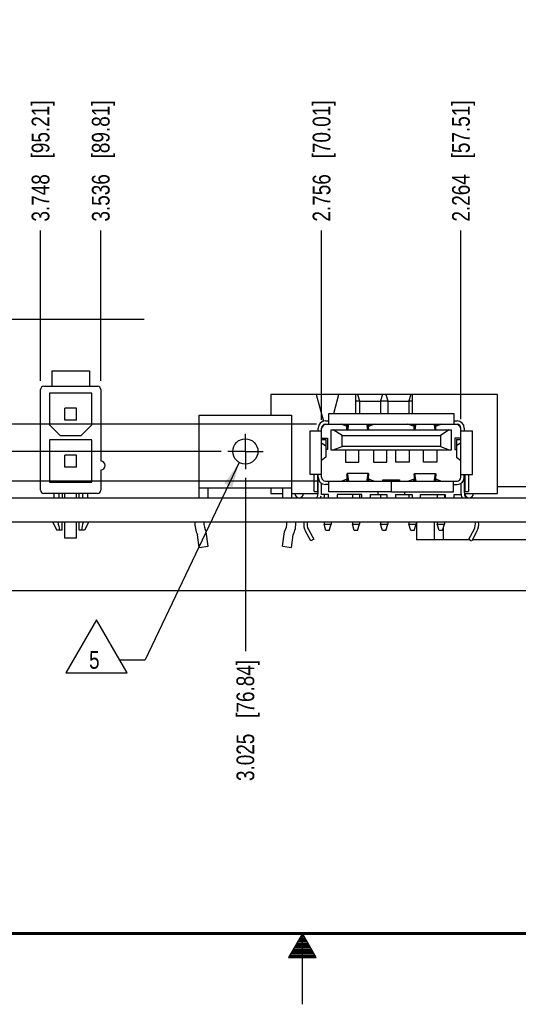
# Model space of a CAD drawing. Header units: inches. Extents: x 0 to 34, y 0 to 22.
# Tile 8 of 20: x 15 to 18.5, y 0 to 6.9. Entities that reach past the tile are written whole.
import ezdxf

# ---------------------------------------------------------------- set-up
doc = ezdxf.new("R2010")
doc.units = ezdxf.units.IN
doc.header["$LTSCALE"] = 1.87
doc.header["$MEASUREMENT"] = 0
doc.linetypes.add('CENTER', pattern=[0.6, 0.375, -0.075, 0.075, -0.075])
doc.layers.get('0').update_dxf_attribs({"linetype": 'CONTINUOUS'})
for name, color, linetype in [('02___PRT_ALL_AXES', 7, 'CONTINUOUS'), ('DETAIL', 7, 'CONTINUOUS'), ('DIMENSIONS', 7, 'CONTINUOUS')]:
    doc.layers.add(name, color=color, linetype=linetype)
doc.styles.get("Standard").update_dxf_attribs({"font": 'txt', "width": 0.8})
doc.dimstyles.new('DIMSTYLE_2', dxfattribs={"dimtxt": 0.125, "dimasz": 0.18, "dimexe": 0.18, "dimexo": 0.0625, "dimgap": 0.09, "dimtad": 0, "dimtih": 1, "dimtoh": 1, "dimdec": 3, "dimlfac": 0.5, "dimzin": 4, "dimdsep": 46, "dimtxsty": 'STANDARD', "dimblk": '_FILLED', "dimblk1": '_FILLED', "dimblk2": '_FILLED', "dimcen": 0.09, "dimadec": 0, "dimazin": 0, "dimtp": 0.01, "dimtm": 0.01, "dimtfac": 1, "dimtdec": 3, "dimtofl": 0, "dimtmove": 0, "dimatfit": 3, "dimldrblk": '_FILLED', "dimfxl": 1, "dimtolj": 1, "dimtzin": 4, "dimarcsym": 0})
doc.dimstyles.get("Standard").update_dxf_attribs({"dimtxt": 0.125, "dimasz": 0.18, "dimexe": 0.18, "dimexo": 0.0625, "dimgap": 0.09, "dimtad": 0, "dimtih": 1, "dimtoh": 1, "dimdec": 3, "dimzin": 4, "dimdsep": 46, "dimtxsty": 'STANDARD', "dimblk": '_FILLED', "dimblk1": '_FILLED', "dimblk2": '_FILLED', "dimcen": 0.09, "dimadec": 0, "dimazin": 0, "dimtol": 1, "dimtp": 0.01, "dimtm": 0.01, "dimtfac": 1, "dimtdec": 3, "dimtofl": 0, "dimtmove": 0, "dimatfit": 3, "dimldrblk": '_FILLED', "dimfxl": 1, "dimtolj": 1, "dimtzin": 4, "dimarcsym": 0})

# ---------------------------------------------------------------- blocks, each defined once
blk = doc.blocks.new('*D11')
at = {"layer": 'DIMENSIONS', "color": 2, "linetype": 'CONTINUOUS'}
blk.add_line((16.5969, 3.7161), (16.5969, 2.4932), dxfattribs=at)
at = {"layer": 'DIMENSIONS', "color": 2, "linetype": 'CONTINUOUS', "insert": (16.5344, 2.4307), "char_height": 0.125, "width": 1.325, "attachment_point": 3, "rotation": 90, "line_spacing_factor": 0.9}
blk.add_mtext('3.025{\\Ftxt.shx;\\W1.000000;\\H0.125000; }[76.84]', dxfattribs=at)
blk = doc.blocks.new('_FILLED')
at = {"color": 0, "linetype": 'BYBLOCK'}
blk.add_solid([(0, 0), (-1, 0.174), (-1, -0.174)], dxfattribs=at)
blk = doc.blocks.new('*D12')
at = {"layer": 'DIMENSIONS', "color": 2, "linetype": 'CONTINUOUS'}
blk.add_line((15.5759, 4.4007), (15.5759, 5.4619), dxfattribs=at)
at = {"layer": 'DIMENSIONS', "color": 2, "linetype": 'CONTINUOUS', "insert": (15.5134, 5.5244), "char_height": 0.125, "width": 1.325, "attachment_point": 1, "rotation": 90, "line_spacing_factor": 0.9}
blk.add_mtext('3.536{\\Ftxt.shx;\\W1.000000;\\H0.125000; }[89.81]', dxfattribs=at)
blk = doc.blocks.new('*D13')
at = {"layer": 'DIMENSIONS', "color": 2, "linetype": 'CONTINUOUS'}
blk.add_line((15.1507, 4.4007), (15.1507, 5.4619), dxfattribs=at)
at = {"layer": 'DIMENSIONS', "color": 2, "linetype": 'CONTINUOUS', "insert": (15.0882, 5.5244), "char_height": 0.125, "width": 1.325, "attachment_point": 1, "rotation": 90, "line_spacing_factor": 0.9}
blk.add_mtext('3.748{\\Ftxt.shx;\\W1.000000;\\H0.125000; }[95.21]', dxfattribs=at)
blk = doc.blocks.new('*D19')
at = {"layer": 'DIMENSIONS', "color": 2, "linetype": 'CONTINUOUS'}
for p, q in [((9.9929, 3.9517), (9.8602, 3.9517)), ((10.2052, 3.9024), (9.9929, 3.9517)), ((16.426, 3.9024), (10.2052, 3.9024))]:
    blk.add_line(p, q, dxfattribs=at)
at = {"layer": 'DIMENSIONS', "color": 2, "linetype": 'CONTINUOUS', "insert": (9.7977, 4.0142), "char_height": 0.125, "width": 1.125, "attachment_point": 3, "line_spacing_factor": 0.9}
blk.add_mtext('.249{\\Ftxt.shx;\\W1.000000;\\H0.125000; }[6.32]', dxfattribs=at)
blk = doc.blocks.new('*D44')
at = {"layer": 'DIMENSIONS', "color": 2, "linetype": 'CONTINUOUS'}
blk.add_line((14.5005, 3.8338), (14.5005, 5.4619), dxfattribs=at)
at = {"layer": 'DIMENSIONS', "color": 2, "linetype": 'CONTINUOUS', "insert": (14.438, 5.5244), "char_height": 0.125, "width": 1.425, "attachment_point": 1, "rotation": 90, "line_spacing_factor": 0.9}
blk.add_mtext('4.074{\\Ftxt.shx;\\W1.000000;\\H0.125000; }[103.47]', dxfattribs=at)
blk = doc.blocks.new('*D45')
at = {"layer": 'DIMENSIONS', "color": 2, "linetype": 'CONTINUOUS'}
blk.add_line((12.6108, 3.8338), (12.6108, 5.4619), dxfattribs=at)
at = {"layer": 'DIMENSIONS', "color": 2, "linetype": 'CONTINUOUS', "insert": (12.5483, 5.5244), "char_height": 0.125, "width": 1.425, "attachment_point": 1, "rotation": 90, "line_spacing_factor": 0.9}
blk.add_mtext('5.018{\\Ftxt.shx;\\W1.000000;\\H0.125000; }[127.47]', dxfattribs=at)
blk = doc.blocks.new('*D46')
at = {"layer": 'DIMENSIONS', "color": 2, "linetype": 'CONTINUOUS'}
blk.add_line((17.0999, 4.0941), (9.8602, 4.0941), dxfattribs=at)
at = {"layer": 'DIMENSIONS', "color": 2, "linetype": 'CONTINUOUS', "insert": (9.7977, 4.1566), "char_height": 0.125, "width": 1.125, "attachment_point": 3, "line_spacing_factor": 0.9}
blk.add_mtext('.345{\\Ftxt.shx;\\W1.000000;\\H0.125000; }[8.76]', dxfattribs=at)
blk = doc.blocks.new('*D47')
at = {"layer": 'DIMENSIONS', "color": 2, "linetype": 'CONTINUOUS'}
for p, q in [((10.1802, 3.6926), (10.0076, 3.652)), ((17.1085, 3.6926), (10.1802, 3.6926)), ((10.0076, 3.652), (9.8602, 3.652))]:
    blk.add_line(p, q, dxfattribs=at)
at = {"layer": 'DIMENSIONS', "color": 2, "linetype": 'CONTINUOUS', "insert": (9.7977, 3.7145), "char_height": 0.125, "width": 1.125, "attachment_point": 3, "line_spacing_factor": 0.9}
blk.add_mtext('.144{\\Ftxt.shx;\\W1.000000;\\H0.125000; }[3.66]', dxfattribs=at)
blk = doc.blocks.new('*D48')
at = {"layer": 'DIMENSIONS', "color": 2, "linetype": 'CONTINUOUS'}
blk.add_line((18.1191, 4.1291), (18.1191, 5.4619), dxfattribs=at)
at = {"layer": 'DIMENSIONS', "color": 2, "linetype": 'CONTINUOUS', "insert": (18.0566, 5.5244), "char_height": 0.125, "width": 1.325, "attachment_point": 1, "rotation": 90, "line_spacing_factor": 0.9}
blk.add_mtext('2.264{\\Ftxt.shx;\\W1.000000;\\H0.125000; }[57.51]', dxfattribs=at)
blk = doc.blocks.new('*D49')
at = {"layer": 'DIMENSIONS', "color": 2, "linetype": 'CONTINUOUS'}
blk.add_line((17.1348, 4.1251), (17.1348, 5.4619), dxfattribs=at)
at = {"layer": 'DIMENSIONS', "color": 2, "linetype": 'CONTINUOUS', "insert": (17.0723, 5.5244), "char_height": 0.125, "width": 1.325, "attachment_point": 1, "rotation": 90, "line_spacing_factor": 0.9}
blk.add_mtext('2.756{\\Ftxt.shx;\\W1.000000;\\H0.125000; }[70.01]', dxfattribs=at)
blk = doc.blocks.new('FLAG_TRIANGLE_BL7', base_point=(15.6088, 2.5272))
at = {"layer": 'DETAIL', "color": 2, "linetype": 'CONTINUOUS'}
for p, q in [((15.545, 2.7146), (15.3287, 2.3399)), ((15.7613, 2.3399), (15.545, 2.7146)), ((15.7089, 2.4307), (15.8889, 2.4307)), ((15.3287, 2.3399), (15.7613, 2.3399))]:
    blk.add_line(p, q, dxfattribs=at)
at = {"layer": 'DETAIL', "color": 2, "linetype": 'CONTINUOUS', "width": 0.8}
blk.add_text('5', height=0.125, dxfattribs=at).set_placement((15.4933, 2.3682))

msp = doc.modelspace()

# ---------------------------------------------------------------- linework, layer by layer
at = {"color": 7, "linetype": 'CONTINUOUS'}
for p, q in [((15.2295, 4.4721), (15.2295, 4.3618)), ((15.2295, 4.4721), (15.4972, 4.4721)), ((15.4972, 4.4721), (15.4972, 4.3618)), ((15.1507, 3.6296), (15.1507, 4.3382)), ((15.1744, 4.3618), (15.5523, 4.3618)), ((15.2137, 4.3146), (15.2137, 4.0902)), ((15.5129, 4.3146), (15.2137, 4.3146)), ((15.5129, 4.0902), (15.5129, 4.3146)), ((15.5759, 4.3382), (15.5759, 3.8343)), ((16.7773, 4.3044), (16.7773, 4.1589)), ((18.3773, 4.3044), (16.7773, 4.3044)), ((17.0973, 4.3044), (17.1477, 4.1156)), ((17.2212, 4.1689), (17.2573, 4.3044)), ((17.3773, 4.1689), (17.3773, 4.3044)), ((17.3773, 4.2594), (17.4023, 4.2594)), ((17.3893, 4.3044), (17.4023, 4.2594)), ((17.4023, 4.2594), (17.4023, 4.1689)), ((17.5523, 4.2544), (17.4023, 4.2544)), ((17.5653, 4.3044), (17.5523, 4.2594)), ((17.5523, 4.2594), (17.6023, 4.2594)), ((17.5523, 4.2594), (17.5523, 4.1689)), ((17.5893, 4.3044), (17.6023, 4.2594)), ((17.6023, 4.2594), (17.6023, 4.1689)), ((17.7523, 4.2544), (17.6023, 4.2544)), ((17.7653, 4.3044), (17.7523, 4.2594)), ((17.7523, 4.2594), (17.7773, 4.2594)), ((17.7523, 4.2594), (17.7523, 4.1689)), ((17.7773, 4.1689), (17.7773, 4.3044)), ((18.3773, 3.6044), (18.3773, 4.3044)), ((15.3212, 4.1229), (15.3212, 4.2071)), ((15.4055, 4.2071), (15.3212, 4.2071)), ((15.4055, 4.1229), (15.4055, 4.2071)), ((15.4055, 4.1229), (15.3212, 4.1229)), ((16.2704, 3.5744), (16.2704, 4.1589)), ((16.2704, 4.1589), (16.9234, 4.1589)), ((16.9234, 4.1589), (16.9234, 3.5744)), ((17.1624, 4.1178), (17.186, 4.1178)), ((17.186, 4.1689), (18.0679, 4.1689)), ((17.186, 4.0941), (17.186, 4.1689)), ((18.0679, 4.1689), (18.0679, 4.0941)), ((18.0679, 4.1178), (18.0915, 4.1178)), ((15.2137, 4.0902), (15.2885, 4.0154)), ((15.4381, 4.0154), (15.5129, 4.0902)), ((17.0541, 3.7398), (17.0541, 4.0469)), ((17.0541, 4.0469), (17.1347, 4.0469)), ((17.1112, 4.0469), (17.1112, 4.0666)), ((17.1348, 3.7201), (17.1348, 4.0666)), ((17.154, 4.0919), (17.1545, 4.0899)), ((17.1624, 4.0941), (18.0915, 4.0941)), ((17.2014, 4.0548), (18.0525, 4.0548)), ((17.2014, 4.0548), (17.2014, 3.913)), ((17.2801, 4.0154), (17.2171, 4.0548)), ((17.3108, 4.081), (17.2726, 4.0941)), ((17.3108, 4.0941), (17.3108, 4.081)), ((17.3132, 4.0941), (17.3136, 4.0879)), ((17.3138, 4.0796), (17.3138, 4.0812)), ((17.3143, 4.0548), (17.3138, 4.0748)), ((17.315, 4.0663), (17.3156, 4.065)), ((17.3158, 4.0649), (17.3158, 4.0548)), ((17.3195, 4.0699), (17.3224, 4.0941)), ((17.3234, 4.0865), (17.3196, 4.0548)), ((17.4618, 4.0548), (17.4581, 4.0865)), ((17.4591, 4.0941), (17.462, 4.0699)), ((17.4651, 4.065), (17.4656, 4.0649)), ((17.4656, 4.0649), (17.4656, 4.0548)), ((17.4676, 4.0812), (17.4676, 4.0796)), ((17.4677, 4.0834), (17.468, 4.092)), ((17.5088, 4.0941), (17.4707, 4.081)), ((17.4707, 4.081), (17.4707, 4.0941)), ((17.7853, 4.081), (17.7451, 4.0941)), ((17.7853, 4.0941), (17.7853, 4.081)), ((17.7879, 4.0941), (17.7884, 4.0879)), ((17.7886, 4.0812), (17.7886, 4.0796)), ((17.7891, 4.0548), (17.7886, 4.0751)), ((17.7899, 4.0663), (17.7905, 4.065)), ((17.7907, 4.0649), (17.7907, 4.0548)), ((17.7945, 4.0699), (17.7976, 4.0941)), ((17.7986, 4.0866), (17.7947, 4.0548)), ((17.9369, 4.0548), (17.9334, 4.0865)), ((17.9343, 4.0941), (17.937, 4.0699)), ((17.9405, 4.0649), (17.9405, 4.0548)), ((17.9424, 4.0834), (17.9428, 4.092)), ((17.9424, 4.0796), (17.9424, 4.0812)), ((17.9813, 4.0941), (17.9453, 4.081)), ((17.9453, 4.081), (17.9453, 4.0941)), ((18.0368, 4.0548), (17.9738, 4.0154)), ((18.0525, 3.913), (18.0525, 4.0548)), ((18.1191, 3.7201), (18.1191, 4.0666)), ((18.1191, 4.0469), (18.1998, 4.0469)), ((18.1427, 4.0666), (18.1427, 4.0469)), ((18.1998, 3.7398), (18.1998, 4.0469)), ((15.2137, 3.9839), (15.2137, 3.6847)), ((15.5129, 3.9839), (15.2137, 3.9839)), ((15.2885, 4.0154), (15.4381, 4.0154)), ((15.5129, 3.6847), (15.5129, 3.9839)), ((17.1348, 3.9957), (17.1781, 3.9957)), ((17.1348, 3.9638), (17.1656, 3.9409)), ((17.1374, 3.987), (17.1663, 3.987)), ((17.1663, 3.987), (17.1663, 3.943)), ((17.1781, 3.9957), (17.1781, 3.917)), ((17.2801, 4.0154), (17.9738, 4.0154)), ((17.2801, 3.9366), (17.2801, 4.0154)), ((17.9738, 4.0154), (17.9738, 3.9366)), ((18.1191, 3.9957), (18.0758, 3.9957)), ((18.0758, 3.9957), (18.0758, 3.917)), ((18.0876, 3.987), (18.1165, 3.987)), ((18.0876, 3.987), (18.0876, 3.943)), ((18.1191, 3.9638), (18.0884, 3.941)), ((17.1655, 3.941), (17.1662, 3.9406)), ((17.1663, 3.9407), (17.1661, 3.9413)), ((17.1662, 3.9406), (17.1663, 3.9407)), ((17.1663, 3.9407), (17.1663, 3.8617)), ((17.1781, 3.917), (17.1663, 3.917)), ((17.2014, 3.913), (18.0525, 3.913)), ((17.2171, 3.913), (17.2801, 3.9366)), ((17.9738, 3.9366), (17.2801, 3.9366)), ((17.3041, 3.913), (17.3041, 3.8264)), ((17.3986, 3.8264), (17.3986, 3.913)), ((17.501, 3.913), (17.501, 3.8264)), ((17.5954, 3.8264), (17.5954, 3.913)), ((17.6584, 3.8264), (17.6584, 3.913)), ((17.7529, 3.913), (17.7529, 3.8264)), ((17.8553, 3.8264), (17.8553, 3.913)), ((17.9498, 3.913), (17.9498, 3.8264)), ((17.9738, 3.9366), (18.0368, 3.913)), ((18.0758, 3.917), (18.0876, 3.917)), ((18.0878, 3.9413), (18.0876, 3.9407)), ((18.0876, 3.9407), (18.0877, 3.9406)), ((18.0876, 3.9407), (18.0876, 3.8617)), ((18.0877, 3.9406), (18.0884, 3.941)), ((15.3212, 3.7922), (15.3212, 3.8764)), ((15.4055, 3.8764), (15.3212, 3.8764)), ((15.4055, 3.7922), (15.4055, 3.8764)), ((17.1656, 3.8615), (17.1348, 3.8386)), ((17.1662, 3.8618), (17.1655, 3.8614)), ((17.1661, 3.8611), (17.1663, 3.8617)), ((17.1663, 3.8617), (17.1662, 3.8618)), ((17.3041, 3.8264), (17.3986, 3.8264)), ((17.501, 3.8264), (17.5954, 3.8264)), ((17.7529, 3.8264), (17.6584, 3.8264)), ((17.9498, 3.8264), (17.8553, 3.8264)), ((18.0877, 3.8618), (18.0876, 3.8617)), ((18.0876, 3.8617), (18.0878, 3.8611)), ((18.0884, 3.8614), (18.0877, 3.8618)), ((18.0884, 3.8614), (18.1191, 3.8386)), ((15.4055, 3.7922), (15.3212, 3.7922)), ((15.5759, 3.7713), (15.5759, 3.6296)), ((15.2137, 3.6847), (15.5129, 3.6847)), ((17.1348, 3.7398), (17.0541, 3.7398)), ((17.0817, 3.6194), (17.0817, 3.7398)), ((17.1053, 3.7398), (17.1053, 3.6194)), ((17.1053, 3.728), (17.1096, 3.728)), ((17.1096, 3.728), (17.1096, 3.6729)), ((17.1112, 3.7201), (17.1112, 3.7398)), ((17.1112, 3.6144), (17.1112, 3.7174)), ((17.1624, 3.6926), (17.6262, 3.6926)), ((17.1868, 3.6178), (17.1868, 3.6924)), ((17.2726, 3.6926), (17.3108, 3.7057)), ((17.3108, 3.7057), (17.3108, 3.6926)), ((17.3138, 3.7032), (17.3134, 3.6947)), ((17.3138, 3.7071), (17.3138, 3.7055)), ((17.4656, 3.7454), (17.3158, 3.7454)), ((17.3158, 3.7217), (17.3158, 3.7454)), ((17.3163, 3.7216), (17.3158, 3.7217)), ((17.3195, 3.7328), (17.3234, 3.7002)), ((17.3224, 3.6926), (17.3195, 3.7167)), ((17.4581, 3.7002), (17.462, 3.7328)), ((17.462, 3.7167), (17.4591, 3.6926)), ((17.4656, 3.7217), (17.4656, 3.7454)), ((17.4664, 3.7204), (17.4658, 3.7217)), ((17.4676, 3.7055), (17.4676, 3.7071)), ((17.4682, 3.6925), (17.4678, 3.6988)), ((17.4707, 3.7057), (17.5088, 3.6926)), ((17.4707, 3.6926), (17.4707, 3.7057)), ((17.5679, 3.7028), (17.686, 3.7028)), ((17.5679, 3.6926), (17.5679, 3.7028)), ((17.6262, 3.6926), (17.6262, 3.6178)), ((17.6277, 3.6926), (18.0915, 3.6926)), ((17.6277, 3.6178), (17.6277, 3.6926)), ((17.686, 3.7028), (17.686, 3.6926)), ((17.7451, 3.6926), (17.7853, 3.7057)), ((17.7853, 3.7057), (17.7853, 3.6926)), ((17.7885, 3.7033), (17.7881, 3.6947)), ((17.7886, 3.7055), (17.7886, 3.7071)), ((17.7907, 3.7454), (17.9405, 3.7454)), ((17.7907, 3.7217), (17.7907, 3.7454)), ((17.7912, 3.7216), (17.7907, 3.7217)), ((17.7945, 3.7328), (17.7986, 3.7001)), ((17.7976, 3.6926), (17.7945, 3.7167)), ((17.9334, 3.7002), (17.937, 3.7328)), ((17.937, 3.7167), (17.9343, 3.6926)), ((17.9405, 3.7217), (17.9405, 3.7454)), ((17.9412, 3.7204), (17.9407, 3.7217)), ((17.9424, 3.7071), (17.9424, 3.7055)), ((17.9429, 3.6925), (17.9425, 3.6988)), ((17.9453, 3.7057), (17.9813, 3.6926)), ((17.9453, 3.6926), (17.9453, 3.7057)), ((18.0671, 3.6178), (18.0671, 3.6926)), ((18.1191, 3.7398), (18.1998, 3.7398)), ((18.1427, 3.7201), (18.1427, 3.7398)), ((18.1427, 3.7174), (18.1427, 3.6144)), ((18.1443, 3.728), (18.1486, 3.728)), ((18.1443, 3.728), (18.1443, 3.6729)), ((18.1486, 3.6194), (18.1486, 3.7398)), ((18.1722, 3.7398), (18.1722, 3.6194)), ((16.2704, 3.6459), (16.9234, 3.6459)), ((16.3344, 3.5744), (16.3344, 3.6459)), ((16.7773, 3.6459), (16.7773, 3.6044)), ((16.8594, 3.6459), (16.8594, 3.5744)), ((17.0817, 3.6194), (17.1053, 3.6194)), ((17.1096, 3.6729), (17.1053, 3.6729)), ((17.1112, 3.6194), (17.1061, 3.6194)), ((17.1348, 3.5981), (17.1348, 3.677)), ((17.1868, 3.6689), (17.1624, 3.6689)), ((17.6262, 3.6178), (17.1868, 3.6178)), ((17.534, 3.5981), (17.534, 3.6178)), ((17.6277, 3.6178), (18.0671, 3.6178)), ((17.7199, 3.6178), (17.7199, 3.5981)), ((18.0671, 3.6689), (18.0915, 3.6689)), ((18.1191, 3.677), (18.1191, 3.5981)), ((18.1486, 3.6729), (18.1443, 3.6729)), ((18.1486, 3.6194), (18.1722, 3.6194)), ((18.7063, 3.6524), (18.3773, 3.6524)), ((10.5477, 3.5744), (22.6477, 3.5744)), ((15.5523, 3.6059), (15.1744, 3.6059)), ((15.2452, 3.6059), (15.2452, 3.5744)), ((15.2807, 3.6059), (15.2807, 3.5744)), ((15.3043, 3.6059), (15.3043, 3.5744)), ((15.3212, 3.5744), (15.3212, 3.6059)), ((15.4055, 3.5744), (15.4055, 3.6059)), ((15.4224, 3.5744), (15.4224, 3.6059)), ((15.446, 3.6059), (15.446, 3.5744)), ((15.4814, 3.6059), (15.4814, 3.5744)), ((16.7773, 3.6044), (16.8594, 3.6044)), ((16.9234, 3.6044), (17.1112, 3.6044)), ((17.1836, 3.5981), (17.1348, 3.5981)), ((17.1523, 3.5981), (17.1523, 3.5744)), ((17.1836, 3.5744), (17.1836, 3.5981)), ((17.4202, 3.5981), (17.2462, 3.5981)), ((17.2462, 3.5981), (17.2462, 3.5744)), ((17.3523, 3.5981), (17.3523, 3.5744)), ((17.4023, 3.5981), (17.4023, 3.5744)), ((17.4202, 3.5744), (17.4202, 3.5981)), ((17.4789, 3.5981), (17.597, 3.5981)), ((17.4789, 3.5981), (17.4789, 3.5744)), ((17.5523, 3.5981), (17.5523, 3.5744)), ((17.597, 3.5981), (17.597, 3.5744)), ((17.6569, 3.5981), (17.775, 3.5981)), ((17.6569, 3.5981), (17.6569, 3.5744)), ((17.7523, 3.5981), (17.7523, 3.5744)), ((17.775, 3.5981), (17.775, 3.5744)), ((17.8336, 3.5981), (18.0077, 3.5981)), ((17.8336, 3.5744), (17.8336, 3.5981)), ((17.9523, 3.5981), (17.9523, 3.5744)), ((18.0023, 3.5981), (18.0023, 3.5744)), ((18.0077, 3.5981), (18.0077, 3.5744)), ((18.0702, 3.5981), (18.1191, 3.5981)), ((18.0702, 3.5744), (18.0702, 3.5981)), ((18.143, 3.6044), (18.3773, 3.6044)), ((10.5477, 3.4044), (22.6477, 3.4044)), ((15.2348, 3.4044), (15.2649, 3.3461)), ((15.3043, 3.3461), (15.2649, 3.3461)), ((15.3043, 3.3461), (15.3043, 3.4044)), ((15.3212, 3.291), (15.3212, 3.4044)), ((15.4055, 3.291), (15.4055, 3.4044)), ((15.4224, 3.3461), (15.4224, 3.4044)), ((15.4618, 3.3461), (15.4224, 3.3461)), ((15.4918, 3.4044), (15.4618, 3.3461)), ((17.059, 3.2717), (17.0217, 3.3391)), ((17.0423, 3.3505), (17.0797, 3.2831)), ((17.1523, 3.4044), (17.1523, 3.3894)), ((17.1523, 3.3894), (17.2023, 3.3894)), ((17.1653, 3.3444), (17.1523, 3.3894)), ((17.1893, 3.3444), (17.1653, 3.3444)), ((17.1893, 3.3444), (17.2023, 3.3894)), ((17.2023, 3.4044), (17.2023, 3.3894)), ((17.3523, 3.4044), (17.3523, 3.3894)), ((17.3523, 3.3894), (17.4023, 3.3894)), ((17.3653, 3.3444), (17.3523, 3.3894)), ((17.3893, 3.3444), (17.3653, 3.3444)), ((17.3893, 3.3444), (17.4023, 3.3894)), ((17.4023, 3.4044), (17.4023, 3.3894)), ((17.5523, 3.4044), (17.5523, 3.3894)), ((17.5523, 3.3894), (17.6023, 3.3894)), ((17.5653, 3.3444), (17.5523, 3.3894)), ((17.5893, 3.3444), (17.5653, 3.3444)), ((17.5893, 3.3444), (17.6023, 3.3894)), ((17.6023, 3.4044), (17.6023, 3.3894)), ((17.7523, 3.4044), (17.7523, 3.3894)), ((17.7523, 3.3894), (17.8023, 3.3894)), ((17.7653, 3.3444), (17.7523, 3.3894)), ((17.7893, 3.3444), (17.7653, 3.3444)), ((17.7893, 3.3444), (17.8023, 3.3894)), ((17.8023, 3.4044), (17.8023, 3.3894)), ((17.8063, 3.4044), (17.8063, 3.2784)), ((17.9303, 3.4044), (17.9303, 3.2784)), ((17.9523, 3.4044), (17.9523, 3.3894)), ((17.9523, 3.3894), (18.0023, 3.3894)), ((17.9653, 3.3444), (17.9523, 3.3894)), ((17.9893, 3.3444), (17.9653, 3.3444)), ((17.9893, 3.3444), (18.0023, 3.3894)), ((17.9943, 3.3618), (17.9943, 3.2784)), ((18.0023, 3.4044), (18.0023, 3.3894)), ((18.1742, 3.2831), (18.2116, 3.3505)), ((18.2322, 3.3391), (18.1949, 3.2717)), ((15.4055, 3.291), (15.3212, 3.291)), ((16.2704, 3.2244), (16.259, 3.3144)), ((16.3339, 3.2325), (16.321, 3.3343)), ((16.86, 3.2325), (16.8729, 3.3343)), ((16.9234, 3.2244), (16.9349, 3.3144)), ((17.0797, 3.2831), (17.059, 3.2717)), ((18.1826, 3.2784), (17.8063, 3.2784)), ((18.1742, 3.2831), (18.1948, 3.2717)), ((19.1563, 3.2784), (18.1986, 3.2784)), ((16.2704, 3.2244), (16.3339, 3.2325)), ((16.86, 3.2325), (16.9234, 3.2244))]:
    msp.add_line(p, q, dxfattribs=at)
at = {"color": 2, "linetype": 'CONTINUOUS'}
for p, q in [((17, 0.5), (16.902, 0.3303)), ((16.9942, 0.49), (17.0058, 0.49)), ((17.098, 0.3303), (17, 0.5)), ((17, 0), (17, 0.5)), ((16.9538, 0.42), (17.0462, 0.42)), ((16.9596, 0.43), (17.0404, 0.43)), ((16.9654, 0.44), (17.0347, 0.44)), ((16.9712, 0.45), (17.0289, 0.45)), ((16.9769, 0.46), (17.0231, 0.46)), ((16.9827, 0.47), (17.0173, 0.47)), ((16.9885, 0.48), (17.0116, 0.48)), ((16.9134, 0.35), (17.0866, 0.35)), ((16.9192, 0.36), (17.0808, 0.36)), ((16.925, 0.37), (17.0751, 0.37)), ((16.9307, 0.38), (17.0693, 0.38)), ((16.9365, 0.39), (17.0635, 0.39)), ((16.9423, 0.4), (17.0578, 0.4)), ((16.9481, 0.41), (17.052, 0.41)), ((16.902, 0.3303), (17.098, 0.3303)), ((16.9076, 0.34), (17.0924, 0.34))]:
    msp.add_line(p, q, dxfattribs=at)
at = {"color": 7, "linetype": 'CONTINUOUS', "const_width": 0.02}
msp.add_lwpolyline([(0.5, 0.5), (33.5, 0.5)], dxfattribs=at)
at = {"color": 7, "linetype": 'CONTINUOUS'}
msp.add_circle((16.5969, 3.9024), 0.089, dxfattribs=at)
for centre, radius, start, end in [((15.1744, 4.3382), 0.0236, 90, 180), ((15.5523, 4.3382), 0.0236, 0, 90), ((17.1624, 4.0666), 0.0512, 90, 180), ((18.0915, 4.0666), 0.0512, 0, 90), ((17.1624, 4.0666), 0.0276, 90, 180), ((17.1742, 4.0548), 0.0394, 112.50013, 162.90048), ((17.1356, 4.0799), 0.1782, 1.13058, 2.55624), ((17.1147, 4.0794), 0.1992, 0.50653, 1.15877), ((17.3032, 4.0748), 0.017, 339.6855, 343.57159), ((17.3319, 4.0855), 0.00864, 165.6059, 173.21641), ((17.0929, 4.0712), 0.3746, 357.48188, 357.86412), ((16.9286, 4.0769), 0.539, 357.91283, 358.79759), ((17.6679, 4.0794), 0.2003, 178.8432, 179.49158), ((17.3342, 4.0808), 0.1334, 358.83099, 359.4996), ((17.6198, 4.0799), 0.1688, 1.19348, 2.69781), ((17.5999, 4.0794), 0.1886, 0.53486, 1.22316), ((17.7789, 4.0748), 0.0164, 338.65599, 342.70269), ((17.8072, 4.0855), 0.00866, 165.26408, 172.8419), ((17.5456, 4.0712), 0.3966, 357.62233, 357.98329), ((17.3716, 4.0769), 0.5707, 358.0293, 358.86477), ((17.8011, 4.0808), 0.1413, 358.89599, 359.52759), ((18.1545, 4.0794), 0.2122, 178.90755, 179.52001), ((18.0797, 4.0548), 0.0394, 22.50013, 72.90048), ((18.0915, 4.0666), 0.0276, 0, 90), ((15.5759, 3.8028), 0.0315, 270, 90), ((17.1624, 3.7201), 0.0512, 180, 270), ((17.1624, 3.7201), 0.0276, 180, 270), ((17.4472, 3.7059), 0.1334, 178.83099, 179.4996), ((17.1135, 3.7073), 0.2003, 358.8432, 359.49158), ((17.8294, 3.7104), 0.5155, 177.83081, 178.77387), ((17.6408, 3.7173), 0.3268, 176.9359, 177.78875), ((17.4495, 3.7012), 0.00864, 345.6059, 353.21641), ((17.5741, 3.7196), 0.1129, 172.08925, 173.24609), ((17.4783, 3.7119), 0.017, 159.6855, 163.57159), ((16.9604, 3.7105), 0.5072, 0.88666, 2.19169), ((17.6668, 3.7073), 0.1992, 180.50653, 181.15877), ((17.6458, 3.7068), 0.1782, 181.13058, 182.55624), ((17.5988, 3.7073), 0.1897, 358.77891, 359.46315), ((17.9149, 3.7059), 0.1264, 178.76605, 179.47161), ((18.2955, 3.7099), 0.5069, 177.8422, 178.76457), ((18.1545, 3.7149), 0.3658, 177.41035, 177.79544), ((18.0619, 3.7191), 0.2731, 176.4907, 177.41789), ((17.9248, 3.7012), 0.00863, 345.94849, 353.59151), ((18.0555, 3.7196), 0.1192, 172.52646, 173.62133), ((17.9541, 3.712), 0.0177, 160.72984, 164.44784), ((17.4052, 3.7105), 0.5371, 0.8371, 2.06951), ((18.1533, 3.7073), 0.211, 180.4782, 181.09432), ((18.1311, 3.7068), 0.1887, 181.06762, 182.41446), ((18.0915, 3.7201), 0.0512, 270, 360), ((18.0915, 3.7201), 0.0276, 270, 360), ((15.1744, 3.6296), 0.0236, 180, 270), ((15.5523, 3.6296), 0.0236, 270, 360), ((17.0325, 3.6144), 0.0787, 329.98055, 360), ((18.2214, 3.6144), 0.0787, 180, 210.01945), ((16.9773, 3.6044), 0.03, 180, 360), ((17.0325, 3.6144), 0.1024, 337.00222, 344.99028), ((18.2214, 3.6144), 0.1024, 183.75289, 202.99778), ((18.1773, 3.6044), 0.03, 180, 247.5), ((18.1773, 3.6044), 0.03, 270, 360), ((16.4221, 3.3944), 0.1817, 176.84119, 206.1273), ((16.4221, 3.3944), 0.1177, 175.11623, 210.76654), ((16.7718, 3.3944), 0.1177, 329.23346, 4.88377), ((16.7718, 3.3944), 0.1817, 333.8727, 3.15549), ((17.1112, 3.3887), 0.1024, 171.15487, 209.00031), ((17.1112, 3.3887), 0.0787, 168.62482, 209.00031), ((18.1427, 3.3887), 0.0787, 330.99969, 11.53262), ((18.1427, 3.3887), 0.1024, 330.99969, 8.84513)]:
    msp.add_arc(centre, radius, start, end, dxfattribs=at)
for start_param, end_param in [(-4.119566, -3.957862), (-2.325323, -2.163619)]:
    msp.add_ellipse((15.3633, 3.6627), major_axis=(0, 0.4622), ratio=0.233825, start_param=start_param, end_param=end_param, dxfattribs=at)
for points, knots in [([(17.3138, 4.0796), (17.3138, 4.0785), (17.3139, 4.0761), (17.3141, 4.0726), (17.3144, 4.0697), (17.3147, 4.0676), (17.3149, 4.0667), (17.315, 4.0663)], [0, 0, 0, 0, 0.249687, 0.522141, 0.786312, 0.902901, 1, 1, 1, 1]), ([(17.3158, 4.0649), (17.316, 4.0649), (17.3163, 4.065), (17.3168, 4.0652), (17.3172, 4.0656), (17.3178, 4.0662), (17.3185, 4.0673), (17.3189, 4.0683), (17.3191, 4.0689)], [0, 0, 0, 0, 0.088201, 0.182785, 0.288223, 0.40643, 0.681, 1, 1, 1, 1]), ([(17.3286, 4.0941), (17.3274, 4.0933), (17.3252, 4.0915), (17.3239, 4.0889), (17.3236, 4.0876)], [0, 0, 0, 0, 0.524805, 1, 1, 1, 1]), ([(17.4581, 4.0865), (17.458, 4.0872), (17.4576, 4.0887), (17.4561, 4.0915), (17.4542, 4.0932), (17.4528, 4.0941)], [0, 0, 0, 0, 0.232549, 0.474653, 1, 1, 1, 1]), ([(17.462, 4.0699), (17.4622, 4.0693), (17.4626, 4.068), (17.4632, 4.0668), (17.4636, 4.0663)], [0, 0, 0, 0, 0.537159, 1, 1, 1, 1]), ([(17.4636, 4.0663), (17.4638, 4.066), (17.4643, 4.0655), (17.4648, 4.0651), (17.4651, 4.065)], [0, 0, 0, 0, 0.547729, 1, 1, 1, 1]), ([(17.4656, 4.0649), (17.4657, 4.0649), (17.4659, 4.0651), (17.4661, 4.0654), (17.4662, 4.0658), (17.4664, 4.0664), (17.4666, 4.0671), (17.4668, 4.0682), (17.4671, 4.0698), (17.4673, 4.0718), (17.4675, 4.0746), (17.4676, 4.0767), (17.4676, 4.078)], [0, 0, 0, 0, 0.01715, 0.042841, 0.078779, 0.124441, 0.178745, 0.240428, 0.380514, 0.53383, 0.692182, 1, 1, 1, 1]), ([(17.7886, 4.0796), (17.7886, 4.0785), (17.7886, 4.0761), (17.7888, 4.0726), (17.7891, 4.0697), (17.7895, 4.0676), (17.7897, 4.0667), (17.7899, 4.0663)], [0, 0, 0, 0, 0.249502, 0.521795, 0.78595, 0.902654, 1, 1, 1, 1]), ([(17.7907, 4.0649), (17.791, 4.0649), (17.7916, 4.0651), (17.7922, 4.0656), (17.7928, 4.0662), (17.7935, 4.0673), (17.794, 4.0683), (17.7942, 4.0689)], [0, 0, 0, 0, 0.186111, 0.292926, 0.411638, 0.684868, 1, 1, 1, 1]), ([(17.8039, 4.0941), (17.8027, 4.0933), (17.8005, 4.0915), (17.7992, 4.089), (17.7989, 4.0877)], [0, 0, 0, 0, 0.52468, 1, 1, 1, 1]), ([(17.9334, 4.0865), (17.9333, 4.0872), (17.9329, 4.0887), (17.9314, 4.0915), (17.9295, 4.0932), (17.9281, 4.0941)], [0, 0, 0, 0, 0.232537, 0.474588, 1, 1, 1, 1]), ([(17.937, 4.0699), (17.9372, 4.0693), (17.9376, 4.068), (17.9382, 4.0668), (17.9386, 4.0663)], [0, 0, 0, 0, 0.538892, 1, 1, 1, 1]), ([(17.9386, 4.0663), (17.9388, 4.066), (17.9392, 4.0655), (17.9397, 4.0651), (17.94, 4.065)], [0, 0, 0, 0, 0.551807, 1, 1, 1, 1]), ([(17.9405, 4.0649), (17.9405, 4.0649), (17.9407, 4.065), (17.9408, 4.0652), (17.9409, 4.0654), (17.9411, 4.0658), (17.9412, 4.0664), (17.9414, 4.0671), (17.9416, 4.0682), (17.9418, 4.0698), (17.942, 4.0718), (17.9422, 4.0746), (17.9423, 4.0767), (17.9423, 4.078)], [0, 0, 0, 0, 0.016405, 0.027787, 0.04174, 0.077439, 0.122976, 0.177235, 0.238931, 0.379174, 0.532763, 0.691453, 1, 1, 1, 1]), ([(17.3158, 3.7217), (17.3158, 3.7217), (17.3156, 3.7216), (17.3154, 3.7213), (17.3152, 3.7209), (17.315, 3.7203), (17.3148, 3.7196), (17.3146, 3.7185), (17.3144, 3.7169), (17.3142, 3.7149), (17.314, 3.7121), (17.3139, 3.71), (17.3139, 3.7086)], [0, 0, 0, 0, 0.01715, 0.042841, 0.078779, 0.124441, 0.178745, 0.240428, 0.380514, 0.53383, 0.692182, 1, 1, 1, 1]), ([(17.3145, 3.7348), (17.3145, 3.7361), (17.3147, 3.7381), (17.3149, 3.7405), (17.315, 3.7419), (17.3152, 3.7431), (17.3153, 3.7441), (17.3155, 3.7447), (17.3156, 3.7451), (17.3157, 3.7452)], [0, 0, 0, 0, 0.385988, 0.54725, 0.685869, 0.800953, 0.891826, 0.958104, 1, 1, 1, 1]), ([(17.3158, 3.7454), (17.3159, 3.7454), (17.3161, 3.7453), (17.3164, 3.7452), (17.3166, 3.7449), (17.317, 3.7444), (17.3174, 3.7434), (17.3179, 3.742), (17.3183, 3.7402), (17.3187, 3.738), (17.3191, 3.7356), (17.3194, 3.7338), (17.3195, 3.7328)], [0, 0, 0, 0, 0.019474, 0.041737, 0.068699, 0.101428, 0.18605, 0.297475, 0.435657, 0.599758, 0.78844, 1, 1, 1, 1]), ([(17.3178, 3.7204), (17.3176, 3.7207), (17.3172, 3.7212), (17.3166, 3.7215), (17.3163, 3.7216)], [0, 0, 0, 0, 0.547729, 1, 1, 1, 1]), ([(17.3195, 3.7167), (17.3193, 3.7174), (17.3188, 3.7187), (17.3182, 3.7199), (17.3178, 3.7204)], [0, 0, 0, 0, 0.537159, 1, 1, 1, 1]), ([(17.3234, 3.7002), (17.3234, 3.6994), (17.3238, 3.698), (17.3253, 3.6951), (17.3272, 3.6935), (17.3286, 3.6925)], [0, 0, 0, 0, 0.232549, 0.474653, 1, 1, 1, 1]), ([(17.4528, 3.6925), (17.4541, 3.6933), (17.4562, 3.6952), (17.4575, 3.6978), (17.4579, 3.699)], [0, 0, 0, 0, 0.524805, 1, 1, 1, 1]), ([(17.4622, 3.7351), (17.4624, 3.7359), (17.4626, 3.7373), (17.463, 3.7394), (17.4634, 3.7412), (17.4638, 3.7426), (17.4641, 3.7436), (17.4645, 3.7443), (17.4648, 3.7449), (17.4652, 3.7454), (17.4656, 3.7454)], [0, 0, 0, 0, 0.212026, 0.400412, 0.563849, 0.70138, 0.812521, 0.858278, 0.897673, 1, 1, 1, 1]), ([(17.4656, 3.7217), (17.4655, 3.7217), (17.4651, 3.7217), (17.4647, 3.7215), (17.4642, 3.7211), (17.4636, 3.7204), (17.4629, 3.7193), (17.4625, 3.7184), (17.4623, 3.7178)], [0, 0, 0, 0, 0.088201, 0.182785, 0.288223, 0.40643, 0.681, 1, 1, 1, 1]), ([(17.4656, 3.7454), (17.4657, 3.7454), (17.4658, 3.7453), (17.4659, 3.7449), (17.4661, 3.7442), (17.4663, 3.7429), (17.4665, 3.7411), (17.4667, 3.7389), (17.4669, 3.7363), (17.4671, 3.7332), (17.4672, 3.7311), (17.4672, 3.7299)], [0, 0, 0, 0, 0.008423, 0.022822, 0.074306, 0.15715, 0.27076, 0.413828, 0.584572, 0.780808, 1, 1, 1, 1]), ([(17.4676, 3.7071), (17.4676, 3.7082), (17.4676, 3.7105), (17.4674, 3.714), (17.4671, 3.717), (17.4667, 3.7191), (17.4665, 3.72), (17.4664, 3.7204)], [0, 0, 0, 0, 0.249687, 0.522141, 0.786312, 0.902901, 1, 1, 1, 1]), ([(17.7907, 3.7217), (17.7906, 3.7217), (17.7904, 3.7216), (17.7902, 3.7213), (17.79, 3.7209), (17.7898, 3.7203), (17.7896, 3.7196), (17.7894, 3.7185), (17.7892, 3.7169), (17.7889, 3.7149), (17.7887, 3.7121), (17.7886, 3.71), (17.7886, 3.7086)], [0, 0, 0, 0, 0.017895, 0.044028, 0.080215, 0.126005, 0.180355, 0.242021, 0.381939, 0.534964, 0.692957, 1, 1, 1, 1]), ([(17.7893, 3.7358), (17.7894, 3.7371), (17.7895, 3.7388), (17.7897, 3.741), (17.7899, 3.7423), (17.79, 3.7433), (17.7902, 3.7442), (17.7903, 3.7448), (17.7904, 3.7451), (17.7905, 3.7452)], [0, 0, 0, 0, 0.386496, 0.547572, 0.685887, 0.800667, 0.891345, 0.957656, 1, 1, 1, 1]), ([(17.7907, 3.7454), (17.7911, 3.7454), (17.7916, 3.7448), (17.792, 3.7441), (17.7924, 3.7433), (17.7928, 3.742), (17.7933, 3.7402), (17.7938, 3.738), (17.7942, 3.7356), (17.7944, 3.7338), (17.7945, 3.7328)], [0, 0, 0, 0, 0.100641, 0.140089, 0.186032, 0.297818, 0.43613, 0.600192, 0.788706, 1, 1, 1, 1]), ([(17.7928, 3.7204), (17.7927, 3.7205), (17.7923, 3.721), (17.7917, 3.7215), (17.7912, 3.7216)], [0, 0, 0, 0, 0.285136, 1, 1, 1, 1]), ([(17.7945, 3.7167), (17.7943, 3.7174), (17.7939, 3.7187), (17.7932, 3.7199), (17.7928, 3.7204)], [0, 0, 0, 0, 0.535401, 1, 1, 1, 1]), ([(17.7986, 3.7001), (17.7987, 3.6994), (17.7991, 3.6979), (17.8006, 3.6951), (17.8025, 3.6934), (17.8039, 3.6925)], [0, 0, 0, 0, 0.232564, 0.474721, 1, 1, 1, 1]), ([(17.9281, 3.6925), (17.9293, 3.6933), (17.931, 3.6948), (17.9325, 3.6972), (17.933, 3.6985), (17.9332, 3.6991)], [0, 0, 0, 0, 0.523596, 0.766766, 1, 1, 1, 1]), ([(17.9373, 3.7351), (17.9374, 3.7359), (17.9376, 3.7373), (17.938, 3.7394), (17.9383, 3.7412), (17.9387, 3.7426), (17.9391, 3.7436), (17.9394, 3.7443), (17.9397, 3.7449), (17.9401, 3.7454), (17.9405, 3.7454)], [0, 0, 0, 0, 0.213244, 0.402623, 0.566793, 0.704746, 0.815934, 0.861541, 0.900648, 1, 1, 1, 1]), ([(17.9405, 3.7217), (17.9403, 3.7217), (17.94, 3.7217), (17.9396, 3.7215), (17.9391, 3.7211), (17.9386, 3.7204), (17.9379, 3.7193), (17.9375, 3.7184), (17.9374, 3.7178)], [0, 0, 0, 0, 0.085367, 0.177788, 0.281995, 0.399917, 0.676415, 1, 1, 1, 1]), ([(17.9405, 3.7454), (17.9405, 3.7454), (17.9406, 3.7453), (17.9408, 3.7449), (17.9409, 3.7442), (17.9411, 3.7429), (17.9413, 3.7411), (17.9415, 3.7389), (17.9417, 3.7363), (17.9418, 3.7332), (17.9419, 3.7311), (17.942, 3.7299)], [0, 0, 0, 0, 0.008078, 0.022291, 0.073616, 0.156429, 0.270087, 0.413261, 0.584158, 0.780586, 1, 1, 1, 1]), ([(17.9424, 3.7071), (17.9423, 3.7082), (17.9423, 3.7105), (17.9421, 3.714), (17.9419, 3.717), (17.9415, 3.7191), (17.9413, 3.72), (17.9412, 3.7204)], [0, 0, 0, 0, 0.249863, 0.52247, 0.786655, 0.903136, 1, 1, 1, 1])]:
    msp.add_open_spline(points, degree=3, knots=knots, dxfattribs=at)
at = {"layer": '02___PRT_ALL_AXES', "color": 7, "linetype": 'CENTER'}
for q in [(16.5977, 4.0276), (16.4725, 3.9024), (16.5977, 3.7772), (16.7229, 3.9024)]:
    msp.add_line((16.5977, 3.9024), q, dxfattribs=at)
at = {"layer": 'DETAIL', "color": 8}
for p, q in [((15.8826, 4.8344), (14.8501, 4.8344)), ((10.5477, 2.9204), (22.6477, 2.9204))]:
    msp.add_line(p, q, dxfattribs=at)

# ---------------------------------------------------------------- block references
at = {"layer": 'DETAIL', "color": 2, "linetype": 'CONTINUOUS'}
msp.add_blockref('FLAG_TRIANGLE_BL7', (15.6088, 2.5272), dxfattribs=at)

# ---------------------------------------------------------------- dimensions: what is measured, and where the dimension line sits
at = {"layer": 'DIMENSIONS', "color": 2, "linetype": 'CONTINUOUS'}
for feature_location, offset, dtype, origin, picture, middle in [((12.6108, 3.8338), (0, 1.6281), 1, (22.6477, 3.7713), '*D45', (12.6108, 6.2369)), ((14.5005, 3.8338), (0, 1.6281), 1, (22.6477, 3.7713), '*D44', (14.5005, 6.2369)), ((15.15074, 4.40072), (0, 1.06122), 1, (22.64765, 4.33822), '*D13', (15.15074, 6.18694)), ((15.5759, 4.4007), (0, 1.0612), 1, (22.6477, 4.3382), '*D12', (15.5759, 6.1869)), ((17.1348, 4.1251), (0, 1.3368), 1, (22.6477, 4.0626), '*D49', (17.1348, 6.1869)), ((18.1191, 4.1291), (0, 1.3329), 1, (22.6477, 4.0666), '*D48', (18.1191, 6.1869)), ((17.0999, 4.0941), (-7.2397, 0), 0, (17.1624, 3.4044), '*D46', (8.9852, 4.0941)), ((16.426, 3.9024), (-6.5658, 0.0494), 0, (16.5969, 3.4044), '*D19', (8.9852, 3.9517)), ((16.5969, 3.7161), (0, -1.2229), 1, (22.6477, 3.9024), '*D11', (16.7314, 1.5)), ((17.1085, 3.6926), (-7.2484, -0.0405), 0, (17.171, 3.4044), '*D47', (8.9852, 3.652))]:
    dim = msp.add_ordinate_dim(feature_location=feature_location, offset=offset, dtype=dtype, origin=origin, dimstyle='DIMSTYLE_2', dxfattribs=at)
    dim.commit()
    dim.dimension.update_dxf_attribs({"geometry": picture, "text_midpoint": middle})

# ---------------------------------------------------------------- leaders
at = {"layer": 'DETAIL', "color": 2, "linetype": 'CONTINUOUS'}
msp.add_leader([(16.5539, 3.8245), (15.8889, 2.4307)], dimstyle='STANDARD', override={"dimtad": 0}, dxfattribs=at)

doc.saveas('drawing.dxf')
